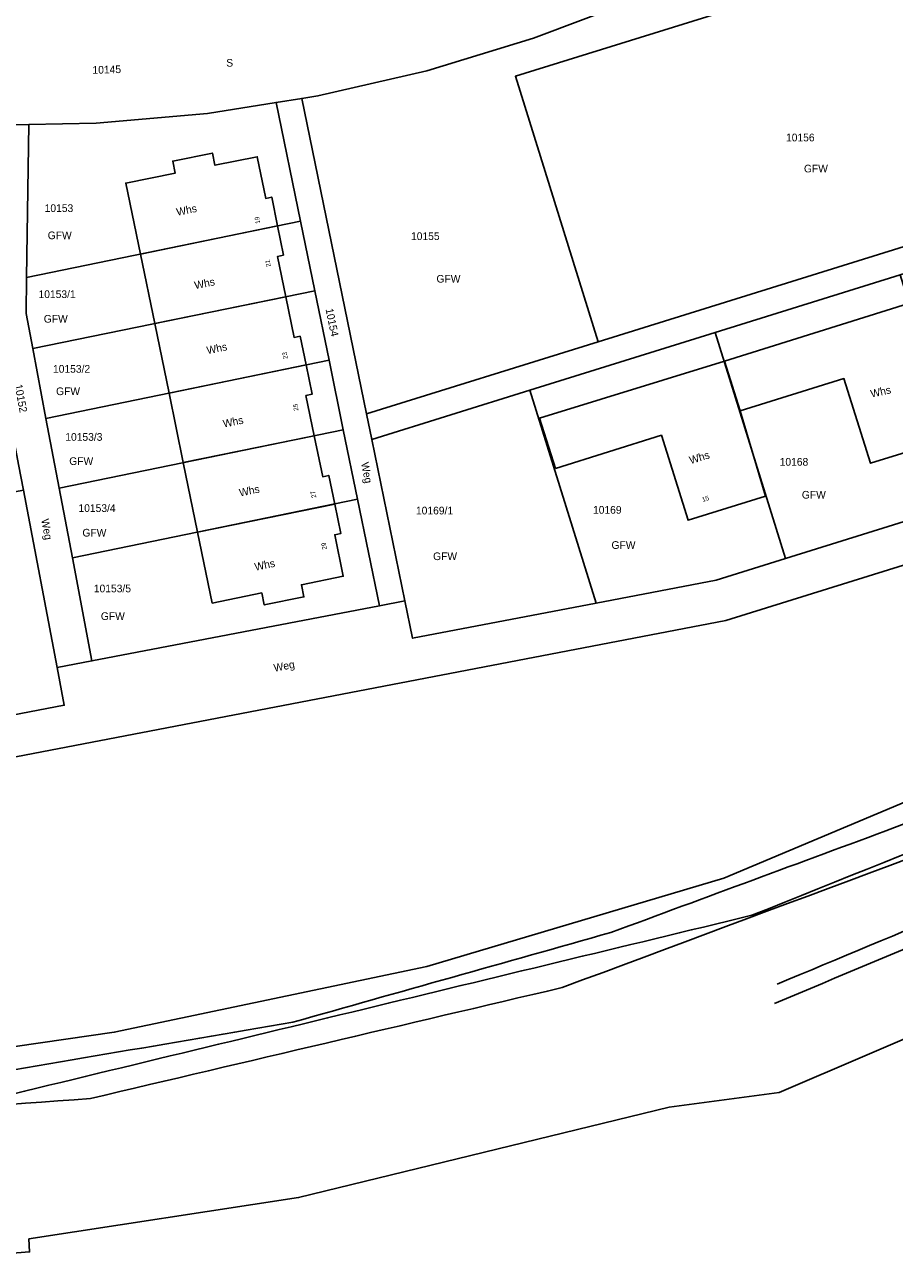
# Model space of a CAD drawing. Extents: x 3509830 to 3510598, y 5283390 to 5283721.
# Tile 3 of 13: x 3509950 to 3510024, y 5283390 to 5283494. Entities that reach past the tile are written whole.
import ezdxf

# ---------------------------------------------------------------- set-up
doc = ezdxf.new("R2010")
doc.units = 0
for name, color, linetype in [('FAHRBAHNRANDLINIE', 7, 'CONTINUOUS'), ('FLURSTUECK', 7, 'CONTINUOUS'), ('FLURSTUECKSNUMMER', 7, 'CONTINUOUS'), ('GEBAEUDE-NUTZUNG-FK5', 7, 'CONTINUOUS'), ('NUTZUNGSARTTEXT', 7, 'CONTINUOUS'), ('WOHNHAUS', 7, 'CONTINUOUS'), ('WOHNHAUSNUMMER', 7, 'CONTINUOUS')]:
    doc.layers.add(name, color=color, linetype=linetype)
doc.styles.add('Schrift4', font='roman')
doc.styles.add('Schrift5', font='roman')

msp = doc.modelspace()

# ---------------------------------------------------------------- linework, layer by layer
at = {"layer": 'FAHRBAHNRANDLINIE'}
for points in [[(3510014.12, 5283413.115, -0.000024), (3510076.456, 5283439.112, -0.000029), (3510148.076, 5283478.722, -0.000029), (3510214.765, 5283526.348)], [(3510013.873, 5283411.477, -0.000025), (3510078.886, 5283438.709, -0.000025), (3510140.275, 5283471.734, -0.000001), (3510142.072, 5283472.557, -0.000001), (3510146.072, 5283473.055, -0.000002), (3510150.657, 5283474.884, -0.000006), (3510165.181, 5283484.406, -0.00001), (3510186.112, 5283502.035, -0.000002), (3510189.872, 5283504.863, -0.000012), (3510215.93, 5283525.079)], [(3509879.232, 5283402.983, -0.000006), (3509896.317, 5283403.48, -0.000007), (3509917.085, 5283403.333, -0.000009), (3509941.71, 5283404.526, -0.000011), (3509973.153, 5283409.893, -0.00001), (3510000.056, 5283417.474, -0.000009), (3510024.045, 5283426.34, -0.000005), (3510036.959, 5283431.337, -0.000006), (3510052.203, 5283437.191, -0.000008), (3510071.893, 5283445.981, -0.000006), (3510088.155, 5283454.458, -0.000008), (3510108.468, 5283464.501, -0.000003), (3510114.857, 5283467.687, -0.000003), (3510121.878, 5283473.042)], [(3510123.681, 5283471.042, -0.000013), (3510088.901, 5283453.078, -0.000012), (3510056.573, 5283436.809, -0.000017), (3510011.979, 5283418.932, -0.000023), (3509946.372, 5283403.073, -0.000018), (3509895.307, 5283401.658, -0.000006), (3509879.232, 5283402.983)], [(3509841.79, 5283408.87, -0.000011), (3509872.159, 5283403.237, -0.000014), (3509912.029, 5283400.25, -0.000016), (3509956.038, 5283403.445, -0.000014), (3509995.934, 5283412.819, -0.000021), (3510051.324, 5283433.461, -0.000016), (3510090.8, 5283452.832, -0.000013), (3510123.514, 5283469.708)]]:
    msp.add_lwpolyline(points, format="xyb", dxfattribs=at)
at = {"layer": 'FLURSTUECK'}
for points in [[(3509979.39, 5283461.321), (3509973.917, 5283487.982), (3509975.271, 5283488.196), (3509984.48, 5283490.316), (3509993.52, 5283493.069), (3510002.347, 5283496.44, 0.144439), (3510022.666, 5283513.084, 0.069188), (3510025.278, 5283513.958), (3510083.201, 5283493.629), (3510057.594, 5283485.66), (3510037.78, 5283492.614), (3510039.436, 5283497.331), (3510028.432, 5283501.194), (3509991.98, 5283489.849), (3509998.963, 5283467.412), (3509979.39, 5283461.321)], [(3509860.417, 5283408.622, -0.210885), (3509858.932, 5283414.91), (3509859.683, 5283419.32), (3509863.381, 5283418.689), (3509871.445, 5283417.312), (3510009.763, 5283443.862), (3510119.733, 5283478.083), (3510122.3, 5283472.98), (3510084.03, 5283454), (3510046.46, 5283437.56), (3510009.59, 5283422.07), (3509984.49, 5283414.59), (3509958.06, 5283409.05), (3509931.17, 5283405.15), (3509900.18, 5283406.1), (3509869.43, 5283407.55), (3509860.417, 5283408.622)]]:
    msp.add_lwpolyline(points, format="xyb", close=True, dxfattribs=at)
for points in [[(3509998.963, 5283467.412), (3509991.98, 5283489.849), (3510028.432, 5283501.194), (3510039.436, 5283497.331), (3510037.78, 5283492.614), (3510057.594, 5283485.66), (3509998.963, 5283467.412)], [(3509979.835, 5283459.155), (3509979.39, 5283461.321), (3509998.963, 5283467.412), (3510057.594, 5283485.66), (3510083.201, 5283493.629), (3510086.681, 5283492.408), (3510071.492, 5283487.681), (3510055.834, 5283482.808), (3510040.176, 5283477.935), (3510024.518, 5283473.062), (3510008.86, 5283468.188), (3509993.201, 5283463.315), (3509979.835, 5283459.155)], [(3509980.474, 5283445.103), (3509978.628, 5283454.093), (3509977.422, 5283459.971), (3509976.215, 5283465.848), (3509975.009, 5283471.725), (3509973.802, 5283477.602), (3509971.742, 5283487.637), (3509973.917, 5283487.982), (3509979.39, 5283461.321), (3509979.835, 5283459.155), (3509982.635, 5283445.518), (3509980.474, 5283445.103)], [(3509950.645, 5283472.849), (3509950.843, 5283485.785), (3509956.525, 5283485.89), (3509965.938, 5283486.718), (3509971.742, 5283487.637), (3509973.802, 5283477.602), (3509950.645, 5283472.849)], [(3509953.22, 5283439.872), (3509950.378, 5283454.862), (3509949.969, 5283457.024), (3509947.594, 5283469.55), (3509947.842, 5283485.73), (3509950.843, 5283485.785), (3509950.645, 5283472.849), (3509950.598, 5283469.809), (3509951.163, 5283466.83), (3509952.281, 5283460.934), (3509953.398, 5283455.038), (3509954.516, 5283449.142), (3509956.166, 5283440.438), (3509953.22, 5283439.872)], [(3509950.645, 5283472.849), (3509973.802, 5283477.602), (3509975.009, 5283471.725), (3509951.163, 5283466.83), (3509950.598, 5283469.809), (3509950.645, 5283472.849)], [(3510014.803, 5283449.092), (3510008.86, 5283468.188), (3510024.518, 5283473.062), (3510030.462, 5283453.965), (3510014.803, 5283449.092)], [(3509951.163, 5283466.83), (3509975.009, 5283471.725), (3509976.215, 5283465.848), (3509952.281, 5283460.934), (3509951.163, 5283466.83)], [(3509998.8, 5283445.322), (3509993.201, 5283463.315), (3510008.86, 5283468.188), (3510014.803, 5283449.092), (3510008.95, 5283447.27), (3509998.8, 5283445.322)], [(3509952.281, 5283460.934), (3509976.215, 5283465.848), (3509977.422, 5283459.971), (3509953.398, 5283455.038), (3509952.281, 5283460.934)], [(3509979.835, 5283459.155), (3509993.201, 5283463.315), (3509998.8, 5283445.322), (3509983.286, 5283442.344), (3509982.635, 5283445.518), (3509979.835, 5283459.155)], [(3509953.398, 5283455.038), (3509977.422, 5283459.971), (3509978.628, 5283454.093), (3509954.516, 5283449.142), (3509953.398, 5283455.038)], [(3509930.247, 5283450.999), (3509950.378, 5283454.862), (3509953.22, 5283439.872), (3509953.824, 5283436.686), (3509933.733, 5283432.831), (3509930.247, 5283450.999)], [(3509954.516, 5283449.142), (3509978.628, 5283454.093), (3509980.474, 5283445.103), (3509956.166, 5283440.438), (3509954.516, 5283449.142)]]:
    msp.add_lwpolyline(points, close=True, dxfattribs=at)
msp.add_lwpolyline([(3510002.347, 5283496.44), (3509993.52, 5283493.069), (3509984.48, 5283490.316), (3509975.271, 5283488.196), (3509973.917, 5283487.982), (3509971.742, 5283487.637), (3509965.938, 5283486.718), (3509956.525, 5283485.89), (3509950.843, 5283485.785), (3509947.842, 5283485.73), (3509947.077, 5283485.716), (3509901.743, 5283486.451), (3509894.744, 5283486.564), (3509892.721, 5283486.597), (3509877.191, 5283486.849), (3509877.191, 5283486.849, 0.246031), (3509879.303, 5283495.885)], format="xyb", dxfattribs=at)
for points in [[(3510119.733, 5283478.083), (3510009.763, 5283443.862), (3509871.445, 5283417.312), (3509863.381, 5283418.689), (3509863.381, 5283418.689), (3509863.97, 5283422.139), (3509871.4, 5283420.87), (3509885.123, 5283423.503), (3509901.326, 5283426.612), (3509917.529, 5283429.722), (3509933.733, 5283432.831), (3509953.824, 5283436.686), (3509953.22, 5283439.872), (3509956.166, 5283440.438), (3509980.474, 5283445.103), (3509982.635, 5283445.518), (3509983.286, 5283442.344), (3509998.8, 5283445.322), (3510008.95, 5283447.27), (3510014.803, 5283449.092), (3510030.462, 5283453.965)], [(3510072.43, 5283428.83), (3510014.28, 5283403.94), (3510004.97, 5283402.71), (3509973.64, 5283395.07), (3509950.84, 5283391.57), (3509950.9, 5283390.48), (3509938.76, 5283389.52), (3509938.78, 5283390.59), (3509932.7, 5283390.12), (3509904.41, 5283390.47), (3509881.7, 5283392.55), (3509859.47, 5283395.93), (3509838.13, 5283399.91), (3509842.53, 5283410.75), (3509846.592, 5283410.267), (3509849.138, 5283409.964), (3509860.417, 5283408.622), (3509869.43, 5283407.55), (3509900.18, 5283406.1), (3509931.17, 5283405.15), (3509958.06, 5283409.05), (3509984.49, 5283414.59), (3510009.59, 5283422.07), (3510046.46, 5283437.56)]]:
    msp.add_lwpolyline(points, dxfattribs=at)
at = {"layer": 'WOHNHAUS'}
for points in [[(3509960.269, 5283474.824), (3509959.034, 5283480.826), (3509963.211, 5283481.664), (3509963.006, 5283482.683), (3509966.358, 5283483.366), (3509966.564, 5283482.336), (3509970.143, 5283483.054), (3509970.864, 5283479.532), (3509971.372, 5283479.635), (3509971.864, 5283477.204), (3509960.269, 5283474.824)], [(3509961.478, 5283468.947), (3509960.269, 5283474.824), (3509971.864, 5283477.204), (3509972.365, 5283474.732), (3509971.867, 5283474.631), (3509972.56, 5283471.222), (3509961.478, 5283468.947)], [(3509962.686, 5283463.07), (3509961.478, 5283468.947), (3509972.56, 5283471.222), (3509973.261, 5283467.774), (3509973.769, 5283467.879), (3509974.272, 5283465.449), (3509962.686, 5283463.07)], [(3510010.971, 5283461.562), (3510009.663, 5283465.779), (3510025.223, 5283470.635), (3510028.767, 5283459.244), (3510022.009, 5283457.144), (3510019.761, 5283464.293), (3510010.971, 5283461.562)], [(3509963.895, 5283457.193), (3509962.686, 5283463.07), (3509974.272, 5283465.449), (3509974.785, 5283462.974), (3509974.267, 5283462.867), (3509974.971, 5283459.468), (3509963.895, 5283457.193)], [(3509995.359, 5283456.708), (3509994.024, 5283460.94), (3510009.663, 5283465.779), (3510010.971, 5283461.562), (3510013.132, 5283454.349), (3510006.577, 5283452.318), (3510004.33, 5283459.515), (3509995.359, 5283456.708)], [(3509965.104, 5283451.316), (3509963.895, 5283457.193), (3509974.971, 5283459.468), (3509975.687, 5283456.007), (3509976.196, 5283456.112), (3509976.696, 5283453.696), (3509965.104, 5283451.316)], [(3509966.338, 5283445.319), (3509965.104, 5283451.316), (3509976.696, 5283453.696), (3509977.212, 5283451.199), (3509976.703, 5283451.094), (3509977.413, 5283447.589), (3509973.881, 5283446.865), (3509974.092, 5283445.838), (3509970.734, 5283445.16), (3509970.525, 5283446.177), (3509966.338, 5283445.319)]]:
    msp.add_lwpolyline(points, close=True, dxfattribs=at)

# ---------------------------------------------------------------- texts
at = {"layer": 'FLURSTUECKSNUMMER', "color": 1, "style": 'Schrift4'}
for s, rotation, p in [('10145', 1.8, (3509956.224, 5283490.055)), ('10154', 281.601, (3509975.918, 5283470.17)), ('10152', 280.728, (3509949.624, 5283463.756))]:
    msp.add_text(s, height=0.65, rotation=rotation, dxfattribs=at).set_placement(p)
for s, p in [('10156', (3510014.862, 5283484.352)), ('10153', (3509952.171, 5283478.382)), ('10155', (3509983.15, 5283476.011)), ('10153/1', (3509951.651, 5283471.106)), ('10153/2', (3509952.876, 5283464.794)), ('10153/3', (3509953.916, 5283459.04)), ('10168', (3510014.325, 5283456.937)), ('10153/4', (3509955.03, 5283453.026)), ('10169/1', (3509983.568, 5283452.817)), ('10169', (3509998.54, 5283452.877)), ('10153/5', (3509956.329, 5283446.232))]:
    msp.add_text(s, height=0.65, dxfattribs=at).set_placement(p)
at = {"layer": 'GEBAEUDE-NUTZUNG-FK5', "color": 1, "style": 'Schrift4'}
for rotation, p in [(11.601, (3509963.383, 5283478.048)), (11.601, (3509964.905, 5283471.848)), (11.601, (3509965.944, 5283466.354)), (12.6, (3510022.091, 5283462.686)), (11.601, (3509967.318, 5283460.154)), (17.217, (3510006.8, 5283457.063)), (11.601, (3509968.692, 5283454.325)), (11.601, (3509969.991, 5283448.051))]:
    msp.add_text('Whs', height=0.65, rotation=rotation, dxfattribs=at).set_placement(p)
at = {"layer": 'NUTZUNGSARTTEXT', "color": 1, "style": 'Schrift4'}
for s, p in [('S', (3509967.528, 5283490.668)), ('GFW', (3510016.376, 5283481.727)), ('GFW', (3509952.431, 5283476.08)), ('GFW', (3509985.303, 5283472.409)), ('GFW', (3509952.097, 5283469.027)), ('GFW', (3509953.136, 5283462.901)), ('GFW', (3509954.25, 5283456.998)), ('GFW', (3510016.2, 5283454.153)), ('GFW', (3509955.364, 5283450.947)), ('GFW', (3510000.105, 5283449.904)), ('GFW', (3509985.016, 5283448.956)), ('GFW', (3509956.923, 5283443.893))]:
    msp.add_text(s, height=0.65, dxfattribs=at).set_placement(p)
for rotation, p in [(281.601, (3509978.917, 5283457.15)), (280.737, (3509951.87, 5283452.377)), (10.872, (3509971.604, 5283439.515))]:
    msp.add_text('Weg', height=0.65, rotation=rotation, dxfattribs=at).set_placement(p)
at = {"layer": 'WOHNHAUSNUMMER', "color": 1, "style": 'Schrift5'}
for s, rotation, p in [('19', 99.54, (3509970.399, 5283477.417)), ('21', 99.801, (3509971.29, 5283473.779)), ('23', 99.801, (3509972.738, 5283465.982)), ('25', 98.001, (3509973.629, 5283461.602)), ('27', 103.41, (3509975.151, 5283454.251)), ('15', 17.217, (3510007.821, 5283453.87)), ('29', 99.801, (3509976.042, 5283449.87))]:
    msp.add_text(s, height=0.39, rotation=rotation, dxfattribs=at).set_placement(p)

doc.saveas('drawing.dxf')
